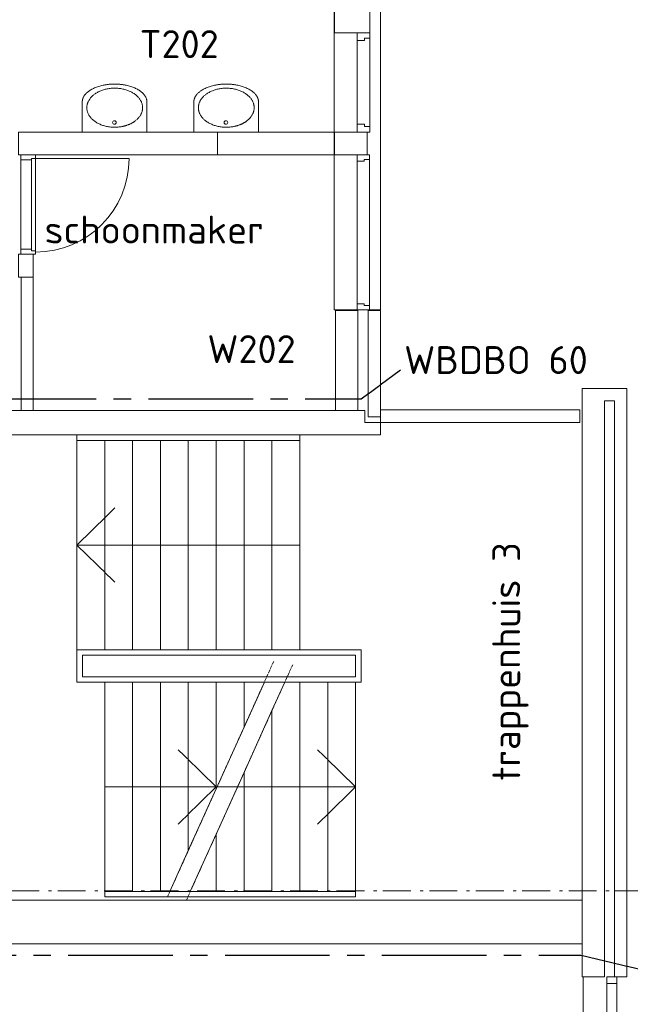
# Model space of a CAD drawing. Header units: millimetres. Extents: x -137512 to 20061, y -42753 to 41926.
# Tile 26 of 29: x -31722 to -26246, y -4033 to 4789. Entities that reach past the tile are written whole.
import ezdxf

# ---------------------------------------------------------------- set-up
doc = ezdxf.new("R2010")
doc.units = ezdxf.units.MM
doc.header["$LTSCALE"] = 100
doc.header["$PDMODE"] = 1
doc.header["$PDSIZE"] = -2
doc.linetypes.add('B0202', pattern=[28.125, 18.75, -3.125, 3.125, -3.125])
doc.linetypes.add('STYLE_06', pattern=[0.416656, 0.25, -0.083313, 0.027771, -0.055573])
for name, color, linetype in [('AT1A_TEKST', 2, 'Continuous'), ('br.compartimentering', 4, 'B0202'), ('TXT25', 2, 'Continuous')]:
    doc.layers.add(name, color=color, linetype=linetype)
doc.layers.add('Dimension', color=7, linetype='Continuous', lineweight=5)
doc.layers.add('None', color=7, linetype='Continuous', lineweight=5)
doc.styles.add('03_100', font='isocpeur.ttf')
doc.styles.add('Tekton Plus Regular', font='isocpeur.ttf')
doc.dimstyles.new('bob', dxfattribs={"dimtxt": 211.459961, "dimasz": 50.074463, "dimexe": 199.999999, "dimexo": 500.000001, "dimgap": 0.5, "dimtad": 1, "dimdec": 0, "dimzin": 15, "dimtxsty": 'Tekton Plus Regular', "dimblk": 'DOT', "dimcen": 0, "dimdle": 2, "dimse1": 1, "dimse2": 1, "dimadec": 0, "dimazin": 0, "dimtfac": 0.8, "dimtdec": 0, "dimtix": 1, "dimtmove": 0, "dimatfit": 0, "dimldrblk": 'DOT', "dimfxl": 1, "dimfrac": 2, "dimtolj": 1, "dimtzin": 15, "dimarcsym": 0})

# ---------------------------------------------------------------- blocks, each defined once
blk = doc.blocks.new('Group-41')
at = {"color": 8, "linetype": 'Continuous', "lineweight": 5}
for points in [[(48836.3, -580), (50836.3, -580), (50836.3, -628.2), (48836.3, -628.2)], [(50336.3, -2795), (50336.3, -3197.6), (50518.1, -2795)], [(49086.3, -4671.9), (51336.3, -4671.9), (51336.3, -4720.1), (49086.3, -4720.1)]]:
    blk.add_wipeout(points, dxfattribs=at).dxf.layer = 'None'
at = {"layer": 'None', "color": 8, "linetype": 'Continuous', "lineweight": 5}
for points in [[(48836.3, -580), (50836.3, -580), (50836.3, -628.2), (48836.3, -628.2)], [(50336.3, -2795), (50336.3, -3197.6), (50518.1, -2795)], [(49086.3, -4671.9), (51336.3, -4671.9), (51336.3, -4720.1), (49086.3, -4720.1)]]:
    blk.add_lwpolyline(points, close=True, dxfattribs=at)
at = {"color": 8, "linetype": 'Continuous', "lineweight": 5}
for points in [[(49586.3, -628.2), (49836.3, -628.2), (49836.3, -2505.2), (49586.3, -2505.2)], [(50586.3, -628.2), (50836.3, -628.2), (50836.3, -2505.2), (50586.3, -2505.2)], [(51086.3, -2795), (51336.3, -2795), (51336.3, -4671.9), (51086.3, -4671.9)]]:
    blk.add_wipeout(points, dxfattribs=at).dxf.layer = 'None'
at = {"layer": 'None', "color": 8, "linetype": 'Continuous', "lineweight": 5}
for points in [[(49586.3, -628.2), (49836.3, -628.2), (49836.3, -2505.2), (49586.3, -2505.2)], [(50586.3, -628.2), (50836.3, -628.2), (50836.3, -2505.2), (50586.3, -2505.2)], [(51086.3, -2795), (51336.3, -2795), (51336.3, -4671.9), (51086.3, -4671.9)]]:
    blk.add_lwpolyline(points, close=True, dxfattribs=at)
at = {"color": 8, "linetype": 'Continuous', "lineweight": 5}
for points in [[(50336.3, -628.2), (50586.3, -628.2), (50586.3, -2505.2), (50336.3, -2505.2)], [(50836.3, -2795), (51086.3, -2795), (51086.3, -4671.9), (50836.3, -4671.9)]]:
    blk.add_wipeout(points, dxfattribs=at).dxf.layer = 'None'
at = {"layer": 'None', "color": 8, "linetype": 'Continuous', "lineweight": 5}
for q in [(50994.7, -3400.3), (50994.7, -4066.2)]:
    blk.add_line((51336.3, -3733.3), q, dxfattribs=at)
for points in [[(50336.3, -628.2), (50586.3, -628.2), (50586.3, -2505.2), (50336.3, -2505.2)], [(50836.3, -2795), (51086.3, -2795), (51086.3, -4671.9), (50836.3, -4671.9)]]:
    blk.add_lwpolyline(points, close=True, dxfattribs=at)
at = {"color": 8, "linetype": 'Continuous', "lineweight": 5}
for points in [[(50086.3, -628.2), (50336.3, -628.2), (50336.3, -2505.2), (50086.3, -2505.2)], [(50836.3, -2795), (50701.6, -2795), (50586.3, -3050.3), (50586.3, -4671.9), (50836.3, -4671.9)]]:
    blk.add_wipeout(points, dxfattribs=at).dxf.layer = 'None'
at = {"layer": 'None', "color": 8, "linetype": 'Continuous', "lineweight": 5}
for points in [[(50086.3, -628.2), (50336.3, -628.2), (50336.3, -2505.2), (50086.3, -2505.2)], [(50836.3, -2795), (50701.6, -2795), (50586.3, -3050.3), (50586.3, -4671.9), (50836.3, -4671.9)]]:
    blk.add_lwpolyline(points, close=True, dxfattribs=at)
at = {"color": 8, "linetype": 'Continuous', "lineweight": 5}
for points in [[(49836.3, -628.2), (50086.3, -628.2), (50086.3, -2505.2), (49836.3, -2505.2)], [(50586.3, -4671.9), (50586.3, -3050.3), (50336.3, -3603.9), (50336.3, -4671.9)]]:
    blk.add_wipeout(points, dxfattribs=at).dxf.layer = 'None'
at = {"layer": 'None', "color": 8, "linetype": 'Continuous', "lineweight": 5}
for points in [[(49836.3, -628.2), (50086.3, -628.2), (50086.3, -2505.2), (49836.3, -2505.2)], [(50586.3, -4671.9), (50586.3, -3050.3), (50336.3, -3603.9), (50336.3, -4671.9)]]:
    blk.add_lwpolyline(points, close=True, dxfattribs=at)
at = {"color": 8, "linetype": 'Continuous', "lineweight": 5}
blk.add_wipeout([(50086.3, -2795), (50086.3, -3751.2), (50336.3, -3197.6), (50336.3, -2795)], dxfattribs=at).dxf.layer = 'None'
at = {"layer": 'None', "color": 8, "linetype": 'Continuous', "lineweight": 5}
blk.add_lwpolyline([(50086.3, -2795), (50086.3, -3751.2), (50336.3, -3197.6), (50336.3, -2795)], close=True, dxfattribs=at)
at = {"color": 8, "linetype": 'Continuous', "lineweight": 5}
blk.add_wipeout([(50086.3, -4671.9), (50336.3, -4671.9), (50336.3, -3603.9), (50086.3, -4157.7)], dxfattribs=at).dxf.layer = 'None'
at = {"layer": 'None', "color": 8, "linetype": 'Continuous', "lineweight": 5}
blk.add_lwpolyline([(50086.3, -4671.9), (50336.3, -4671.9), (50336.3, -3603.9), (50086.3, -4157.7)], close=True, dxfattribs=at)
at = {"color": 8, "linetype": 'Continuous', "lineweight": 5}
blk.add_wipeout([(49836.3, -2795), (49836.3, -4304.8), (50086.3, -3751.2), (50086.3, -2795)], dxfattribs=at).dxf.layer = 'None'
at = {"layer": 'None', "color": 8, "linetype": 'Continuous', "lineweight": 5}
blk.add_lwpolyline([(49836.3, -2795), (49836.3, -4304.8), (50086.3, -3751.2), (50086.3, -2795)], close=True, dxfattribs=at)
at = {"color": 8, "linetype": 'Continuous', "lineweight": 5}
for points in [[(51386.3, -2505.2), (51386.3, -2795), (51336.3, -2795), (50113.8, -2795), (50113.8, -2746.5), (51336.3, -2746.5), (51336.3, -2553.5), (50113.8, -2553.5), (50113.8, -2505.2), (51336.3, -2505.2)], [(50086.3, -4671.9), (50086.3, -4157.7), (49854.1, -4671.9)]]:
    blk.add_wipeout(points, dxfattribs=at).dxf.layer = 'None'
at = {"layer": 'None', "color": 8, "linetype": 'Continuous', "lineweight": 5}
blk.add_lwpolyline([(50086.3, -4671.9), (50086.3, -4157.7), (49854.1, -4671.9)], close=True, dxfattribs=at)
at = {"color": 8, "linetype": 'Continuous', "lineweight": 5}
blk.add_wipeout([(49586.3, -2795), (49586.3, -4671.9), (49670.6, -4671.9), (49836.3, -4304.9), (49836.3, -2795)], dxfattribs=at).dxf.layer = 'None'
at = {"layer": 'None', "color": 8, "linetype": 'Continuous', "lineweight": 5}
for q in [(49744.7, -3400.4), (49744.7, -4066.3)]:
    blk.add_line((50086.3, -3733.4), q, dxfattribs=at)
blk.add_lwpolyline([(49586.3, -2795), (49586.3, -4671.9), (49670.6, -4671.9), (49836.3, -4304.9), (49836.3, -2795)], close=True, dxfattribs=at)
at = {"color": 8, "linetype": 'Continuous', "lineweight": 5}
blk.add_wipeout([(49336.3, -2795), (49586.3, -2795), (49586.3, -4671.9), (49336.3, -4671.9)], dxfattribs=at).dxf.layer = 'None'
at = {"layer": 'None', "color": 8, "linetype": 'Continuous', "lineweight": 5}
blk.add_lwpolyline([(49336.3, -2795), (49586.3, -2795), (49586.3, -4671.9), (49336.3, -4671.9)], close=True, dxfattribs=at)
at = {"color": 8, "linetype": 'Continuous', "lineweight": 5}
blk.add_wipeout([(49086.3, -2795), (49336.3, -2795), (49336.3, -4671.9), (49086.3, -4671.9)], dxfattribs=at).dxf.layer = 'None'
at = {"layer": 'None', "color": 8, "linetype": 'Continuous', "lineweight": 5}
blk.add_line((49086.3, -3733.3), (51336.3, -3733.3), dxfattribs=at)
blk.add_lwpolyline([(49086.3, -2795), (49336.3, -2795), (49336.3, -4671.9), (49086.3, -4671.9)], close=True, dxfattribs=at)
at = {"color": 8, "linetype": 'Continuous', "lineweight": 5}
blk.add_wipeout([(50113.8, -2505.2), (50113.8, -2553.5), (49540.4, -2553.5), (49153.1, -2553.5), (48886.3, -2553.5), (48886.3, -2746.5), (50113.8, -2746.5), (50113.8, -2795), (48886.3, -2795), (48836.3, -2795), (48836.3, -2505.2), (48886.3, -2505.2), (49153.1, -2505.2), (49540.4, -2505.2)], dxfattribs=at).dxf.layer = 'None'
at = {"layer": 'None', "color": 8, "linetype": 'STYLE_06', "lineweight": 5}
for p, q in [((49648.8, -4720.1), (50602.5, -2608)), ((49818.8, -4750), (50772.5, -2638))]:
    blk.add_line(p, q, dxfattribs=at)
at = {"layer": 'None', "color": 8, "linetype": 'Continuous', "lineweight": 5, "flags": 128}
for points in [[(51386.3, -2505.2), (51386.3, -2795), (51336.3, -2795), (48886.3, -2795), (48836.3, -2795), (48836.3, -2553.5), (48836.3, -2505.2), (48886.3, -2505.2), (49153.1, -2505.2), (49540.4, -2505.2), (51336.3, -2505.2)], [(49540.4, -2553.5), (49153.1, -2553.5), (48886.3, -2553.5), (48886.3, -2746.5), (51336.3, -2746.5), (51336.3, -2553.5)]]:
    blk.add_lwpolyline(points, close=True, dxfattribs=at)
at = {"color": 8, "linetype": 'Continuous', "lineweight": 5}
blk.add_wipeout([(49336.3, -628.2), (49586.3, -628.2), (49586.3, -2505.2), (49336.3, -2505.2)], dxfattribs=at).dxf.layer = 'None'
at = {"layer": 'None', "color": 8, "linetype": 'Continuous', "lineweight": 5}
blk.add_lwpolyline([(49336.3, -628.2), (49586.3, -628.2), (49586.3, -2505.2), (49336.3, -2505.2)], close=True, dxfattribs=at)
at = {"color": 8, "linetype": 'Continuous', "lineweight": 5}
blk.add_wipeout([(49086.3, -628.2), (49336.3, -628.2), (49336.3, -2505.2), (49086.3, -2505.2)], dxfattribs=at).dxf.layer = 'None'
at = {"layer": 'None', "color": 8, "linetype": 'Continuous', "lineweight": 5}
blk.add_lwpolyline([(49086.3, -628.2), (49336.3, -628.2), (49336.3, -2505.2), (49086.3, -2505.2)], close=True, dxfattribs=at)
at = {"color": 8, "linetype": 'Continuous', "lineweight": 5}
blk.add_wipeout([(48836.3, -628.2), (49086.3, -628.2), (49086.3, -2505.2), (48836.3, -2505.2)], dxfattribs=at).dxf.layer = 'None'
at = {"layer": 'None', "color": 8, "linetype": 'Continuous', "lineweight": 5}
for p, q in [((48836.3, -1566.9), (49177.8, -1233.9)), ((48836.3, -1566.9), (49177.8, -1899.8)), ((50836.3, -1566.9), (48836.3, -1566.9))]:
    blk.add_line(p, q, dxfattribs=at)
blk.add_lwpolyline([(48836.3, -628.2), (49086.3, -628.2), (49086.3, -2505.2), (48836.3, -2505.2)], close=True, dxfattribs=at)
blk = doc.blocks.new('Group-47')
at = {"color": 8, "linetype": 'Continuous', "lineweight": 5}
blk.add_wipeout([(51464.9, 3023.7), (51439.5, 3023.7), (51350.9, 3023.7), (51350.9, 2133.7), (51464.9, 2133.7)], dxfattribs=at).dxf.layer = 'None'
at = {"layer": 'None', "color": 8, "linetype": 'Continuous', "lineweight": 5}
blk.add_lwpolyline([(51464.9, 3023.7), (51439.5, 3023.7), (51350.9, 3023.7), (51350.9, 2133.7), (51464.9, 2133.7)], close=True, dxfattribs=at)
at = {"color": 8, "linetype": 'Continuous', "lineweight": 5}
for points in [[(51464.9, 3023.7), (51350.9, 3023.7), (51350.9, 2953.5), (51414.9, 2953.5), (51414.9, 2974.4), (51464.9, 2974.4)], [(51464.9, 2133.7), (51350.9, 2133.7), (51350.9, 2203.9), (51414.9, 2203.9), (51414.9, 2183), (51464.9, 2183)]]:
    blk.add_wipeout(points, dxfattribs=at).dxf.layer = 'None'
at = {"layer": 'None', "color": 8, "linetype": 'Continuous', "lineweight": 5}
for points in [[(51464.9, 3023.7), (51350.9, 3023.7), (51350.9, 2953.5), (51414.9, 2953.5), (51414.9, 2974.4), (51464.9, 2974.4)], [(51464.9, 2133.7), (51350.9, 2133.7), (51350.9, 2203.9), (51414.9, 2203.9), (51414.9, 2183), (51464.9, 2183)]]:
    blk.add_lwpolyline(points, close=True, dxfattribs=at)
blk = doc.blocks.new('Group-48')
at = {"color": 8, "linetype": 'Continuous', "lineweight": 5}
blk.add_wipeout([(51462.6, 3227), (51462.6, 4615.6), (51350.9, 4615.6), (51350.9, 3227)], dxfattribs=at).dxf.layer = 'None'
at = {"layer": 'None', "color": 8, "linetype": 'Continuous', "lineweight": 5}
blk.add_lwpolyline([(51462.6, 3227), (51462.6, 4615.6), (51350.9, 4615.6), (51350.9, 3227)], close=True, dxfattribs=at)
at = {"color": 8, "linetype": 'Continuous', "lineweight": 5}
for points in [[(51462.6, 4615.6), (51350.9, 4615.6), (51350.9, 4559.2), (51413.6, 4559.2), (51413.6, 4576.1), (51462.6, 4576.1)], [(51462.6, 3227), (51350.9, 3227), (51350.9, 3283.4), (51413.6, 3283.4), (51413.6, 3266.5), (51462.6, 3266.5)]]:
    blk.add_wipeout(points, dxfattribs=at).dxf.layer = 'None'
at = {"layer": 'None', "color": 8, "linetype": 'Continuous', "lineweight": 5}
for points in [[(51462.6, 4615.6), (51350.9, 4615.6), (51350.9, 4559.2), (51413.6, 4559.2), (51413.6, 4576.1), (51462.6, 4576.1)], [(51462.6, 3227), (51350.9, 3227), (51350.9, 3283.4), (51413.6, 3283.4), (51413.6, 3266.5), (51462.6, 3266.5)]]:
    blk.add_lwpolyline(points, close=True, dxfattribs=at)
blk = doc.blocks.new('Group-49')
at = {"color": 8, "linetype": 'Continuous', "lineweight": 5}
blk.add_wipeout([(51462.6, 540.1), (51462.6, 1928.7), (51350.9, 1928.7), (51350.9, 540.1)], dxfattribs=at).dxf.layer = 'None'
at = {"layer": 'None', "color": 8, "linetype": 'Continuous', "lineweight": 5}
blk.add_lwpolyline([(51462.6, 540.1), (51462.6, 1928.7), (51350.9, 1928.7), (51350.9, 540.1)], close=True, dxfattribs=at)
at = {"color": 8, "linetype": 'Continuous', "lineweight": 5}
for points in [[(51462.6, 1928.7), (51350.9, 1928.7), (51350.9, 1872.3), (51413.6, 1872.3), (51413.6, 1889.2), (51462.6, 1889.2)], [(51462.6, 540.1), (51350.9, 540.1), (51350.9, 596.5), (51413.6, 596.5), (51413.6, 579.6), (51462.6, 579.6)]]:
    blk.add_wipeout(points, dxfattribs=at).dxf.layer = 'None'
at = {"layer": 'None', "color": 8, "linetype": 'Continuous', "lineweight": 5}
for points in [[(51462.6, 1928.7), (51350.9, 1928.7), (51350.9, 1872.3), (51413.6, 1872.3), (51413.6, 1889.2), (51462.6, 1889.2)], [(51462.6, 540.1), (51350.9, 540.1), (51350.9, 596.5), (51413.6, 596.5), (51413.6, 579.6), (51462.6, 579.6)]]:
    blk.add_lwpolyline(points, close=True, dxfattribs=at)
blk = doc.blocks.new('Group-50')
at = {"color": 8, "linetype": 'Continuous', "lineweight": 5}
blk.add_wipeout([(51143.2, 4615.6), (51558.6, 4615.6), (51558.6, 540.1), (51143.2, 540.1)], dxfattribs=at).dxf.layer = 'None'
at = {"layer": 'None', "color": 8, "linetype": 'Continuous', "lineweight": 5}
blk.add_lwpolyline([(51143.2, 4615.6), (51558.6, 4615.6), (51558.6, 540.1), (51143.2, 540.1)], close=True, dxfattribs=at)
at = {"layer": 'None', "color": 7}
for name in ['Group-48', 'Group-47']:
    blk.add_blockref(name, (0, 0), dxfattribs=at)
at = {"color": 8, "linetype": 'Continuous', "lineweight": 5}
for points in [[(51157, -359.7), (51357.8, -359.7), (51357.8, 536.6), (51157, 536.6)], [(51448.6, 536.6), (51558.6, 536.6), (51558.6, -417.2), (51448.6, -417.2)]]:
    blk.add_wipeout(points, dxfattribs=at).dxf.layer = 'None'
at = {"layer": 'None', "color": 8, "linetype": 'Continuous', "lineweight": 5}
for points in [[(51157, -359.7), (51357.8, -359.7), (51357.8, 536.6), (51157, 536.6)], [(51448.6, 536.6), (51558.6, 536.6), (51558.6, -417.2), (51448.6, -417.2)]]:
    blk.add_lwpolyline(points, close=True, dxfattribs=at)
at = {"color": 8, "linetype": 'Continuous', "lineweight": 5}
blk.add_wipeout([(51146.5, 3227), (51464.9, 3227), (51464.9, 3023.7), (51146.5, 3023.7)], dxfattribs=at).dxf.layer = 'None'
at = {"layer": 'None', "color": 8, "linetype": 'Continuous', "lineweight": 5}
blk.add_lwpolyline([(51146.5, 3227), (51464.9, 3227), (51464.9, 3023.7), (51146.5, 3023.7)], close=True, dxfattribs=at)
at = {"layer": 'None', "color": 7}
blk.add_blockref('Group-49', (0, 0), dxfattribs=at)
blk = doc.blocks.new('Group-61')
at = {"color": 8, "linetype": 'Continuous', "lineweight": 5}
blk.add_wipeout([(290, -270), (290, 0), (-290, 0), (-290, -270)], dxfattribs=at).dxf.layer = 'None'
at = {"layer": 'None', "color": 8, "linetype": 'Continuous', "lineweight": 5}
blk.add_lwpolyline([(290, -270), (290, 0), (-290, 0), (-290, -270)], dxfattribs=at)
at = {"layer": 'None', "color": 8, "linetype": 'Continuous', "lineweight": 5, "flags": 128}
blk.add_lwpolyline([(-14, -86, -0.414214), (2, -70, -0.414214), (18, -86, -0.414214), (2, -102, -0.414214)], format="xyb", close=True, dxfattribs=at)
at = {"color": 8, "linetype": 'Continuous', "lineweight": 5}
blk.add_wipeout([(0, -270), (0, -430), (19.3, -429.7), (38.2, -428.7), (56.8, -427), (75.1, -424.6), (93.1, -421.6), (110.7, -417.9), (128, -413.6), (145, -408.5), (161.4, -402.9), (176.9, -396.8), (191.5, -390.3), (205.2, -383.2), (218, -375.6), (229.9, -367.6), (241, -359), (251.2, -350), (260.3, -340.6), (268.1, -331.1), (274.8, -321.4), (280.3, -311.5), (284.5, -301.4), (287.6, -291.1), (289.4, -280.6), (290, -270)], dxfattribs=at).dxf.layer = 'None'
at = {"layer": 'None', "color": 8, "linetype": 'Continuous', "lineweight": 5}
blk.add_open_spline([(0, -430), (77.7, -430), (212.3, -387.1), (290, -312.9), (290, -270)], degree=2, dxfattribs=at)
at = {"color": 8, "linetype": 'Continuous', "lineweight": 5}
blk.add_wipeout([(0, -270), (-290, -270), (-289.4, -280.6), (-287.6, -291.1), (-284.5, -301.4), (-280.3, -311.5), (-274.8, -321.4), (-268.1, -331.1), (-260.3, -340.6), (-251.2, -350), (-241, -359), (-229.9, -367.6), (-218, -375.6), (-205.2, -383.2), (-191.5, -390.3), (-176.9, -396.8), (-161.4, -402.9), (-145, -408.5), (-128, -413.6), (-110.7, -417.9), (-93.1, -421.6), (-75.1, -424.6), (-56.8, -427), (-38.2, -428.7), (-19.3, -429.7), (0, -430)], dxfattribs=at).dxf.layer = 'None'
at = {"layer": 'None', "color": 8, "linetype": 'Continuous', "lineweight": 5}
for points in [[(-125.9, -66.8), (-67.9, -43.4), (66.1, -43.4), (182.1, -90.3), (249.1, -171.5), (249.1, -265.3), (182.1, -346.5), (66.1, -393.4), (-67.9, -393.4), (-183.9, -346.5), (-250.9, -265.3), (-250.9, -171.5), (-183.9, -90.3), (-125.9, -66.8)], [(-290, -270), (-290, -312.9), (-212.3, -387.1), (-77.7, -430), (0, -430)]]:
    blk.add_open_spline(points, degree=2, dxfattribs=at)
blk = doc.blocks.new('Group-62')
at = {"layer": 'None', "color": 7}
blk.add_blockref('Group-61', (0, 0), dxfattribs=at)
blk = doc.blocks.new('Wastafel')
at = {"layer": 'None', "color": 7}
blk.add_blockref('Group-62', (0, 0), dxfattribs=at)
blk = doc.blocks.new('*D98')
at = {"layer": 'Dimension', "linetype": 'Continuous', "lineweight": -2}
h = blk.add_hatch(color=0, dxfattribs=at)
edge = h.paths.add_edge_path()
edge.add_arc((-24297.7, 1484.4), 25, 0, 360, ccw=False)
h = blk.add_hatch(color=0, dxfattribs=at)
edge = h.paths.add_edge_path()
edge.add_arc((-24297.7, -3015.6), 25, 0, 360, ccw=False)
at = {"layer": 'Defpoints', "color": 0, "lineweight": 0}
for p in [(-26277.7, 1484.4), (-24297.7, -3015.6), (-24297.7, -3015.6)]:
    blk.add_point(p, dxfattribs=at)
at = {"layer": 'Dimension', "color": 0, "linetype": 'Continuous', "lineweight": -2}
for p, q in [((-24297.7, 1484.4), (-24297.7, 1684.4)), ((-24297.7, -3015.6), (-24297.7, 1484.4)), ((-24297.7, -3215.6), (-24297.7, -3015.6))]:
    blk.add_line(p, q, dxfattribs=at)
for centre in [(-24297.7, 1484.4), (-24297.7, -3015.6)]:
    blk.add_circle(centre, 25, dxfattribs=at)
at = {"layer": 'Dimension', "color": 0, "insert": (-24688.5, -1143.4), "char_height": 211.46, "attachment_point": 1, "rotation": 90, "line_spacing_factor": 0.976858, "style": 'Tekton Plus Regular'}
blk.add_mtext('4500', dxfattribs=at)
blk = doc.blocks.new('_DOT')
at = {"color": 0, "linetype": 'ByBlock', "lineweight": -2}
blk.add_line((-0.5, 0), (-1, 0), dxfattribs=at)
at = {"color": 0, "linetype": 'ByBlock', "lineweight": -2, "const_width": 0.5}
blk.add_lwpolyline([(-0.25, 0, 1), (0.25, 0, 1)], format="xyb", close=True, dxfattribs=at)
blk = doc.blocks.new('*D99')
at = {"layer": 'Dimension', "linetype": 'Continuous', "lineweight": -2}
h = blk.add_hatch(color=0, dxfattribs=at)
edge = h.paths.add_edge_path()
edge.add_arc((-24297.7, 7219.4), 25, 0, 360, ccw=False)
h = blk.add_hatch(color=0, dxfattribs=at)
edge = h.paths.add_edge_path()
edge.add_arc((-24297.7, 1484.4), 25, 0, 360, ccw=False)
at = {"layer": 'Defpoints', "color": 0, "lineweight": 0}
for p in [(-28487.7, 7219.4), (-26277.7, 1484.4), (-24297.7, 1484.4)]:
    blk.add_point(p, dxfattribs=at)
at = {"layer": 'Dimension', "color": 0, "linetype": 'Continuous', "lineweight": -2}
for p, q in [((-24297.7, 7219.4), (-24297.7, 7419.4)), ((-24297.7, 1484.4), (-24297.7, 7219.4)), ((-24297.7, 1284.4), (-24297.7, 1484.4))]:
    blk.add_line(p, q, dxfattribs=at)
for centre in [(-24297.7, 7219.4), (-24297.7, 1484.4)]:
    blk.add_circle(centre, 25, dxfattribs=at)
at = {"layer": 'Dimension', "color": 0, "insert": (-24688.5, 4002.6), "char_height": 211.46, "attachment_point": 1, "rotation": 90, "line_spacing_factor": 0.976858, "style": 'Tekton Plus Regular'}
blk.add_mtext('5735', dxfattribs=at)
blk = doc.blocks.new('*D111')
at = {"layer": 'Dimension', "linetype": 'Continuous', "lineweight": -2}
h = blk.add_hatch(color=0, dxfattribs=at)
edge = h.paths.add_edge_path()
edge.add_arc((-36497.7, 8838), 25, 0, 360, ccw=False)
h = blk.add_hatch(color=0, dxfattribs=at)
edge = h.paths.add_edge_path()
edge.add_arc((-26277.7, 8838), 25, 0, 360, ccw=False)
at = {"layer": 'Defpoints', "color": 0, "lineweight": 0}
for p in [(-36497.7, 8838), (-36497.7, 1484.4), (-26277.7, 1484.4)]:
    blk.add_point(p, dxfattribs=at)
at = {"layer": 'Dimension', "color": 0, "linetype": 'Continuous', "lineweight": -2}
for p, q in [((-36697.7, 8838), (-36497.7, 8838)), ((-36497.7, 8838), (-26277.7, 8838)), ((-26277.7, 8838), (-26077.7, 8838))]:
    blk.add_line(p, q, dxfattribs=at)
for centre in [(-36497.7, 8838), (-26277.7, 8838)]:
    blk.add_circle(centre, 25, dxfattribs=at)
at = {"layer": 'Dimension', "color": 0, "insert": (-31805.2, 9228.8), "char_height": 211.46, "attachment_point": 1, "line_spacing_factor": 0.976858, "style": 'Tekton Plus Regular'}
blk.add_mtext('10220', dxfattribs=at)

msp = doc.modelspace()

# ---------------------------------------------------------------- linework, layer by layer
at = {"layer": 'None', "color": 8, "linetype": 'Continuous', "lineweight": 5}
msp.add_line((-26667.7, -3787.4), (-26667.7, -31645.7), dxfattribs=at)
at = {"layer": 'None', "color": 140, "linetype": 'Continuous', "lineweight": 15}
for points in [[(-31600, 2687.4), (-31600, 2482.4), (-31733.9, 2482.4), (-31733.9, 2687.4)], [(-31710, 2482.4), (-31600, 2482.4), (-31600, 1289), (-31710, 1289)]]:
    msp.add_lwpolyline(points, close=True, dxfattribs=at)

# ---------------------------------------------------------------- block references
at = {"layer": 'None', "color": 8, "rotation": 180}
for p in [(-30870.9, 3782.4), (-29870.3, 3782.4)]:
    msp.add_blockref('Wastafel', p, dxfattribs=at)
at = {"layer": 'None', "color": 7}
msp.add_blockref('Group-41', (-80046.3, 1648.3), dxfattribs=at)

# ---------------------------------------------------------------- texts
at = {"layer": 'AT1A_TEKST', "style": '03_100'}
msp.add_text('WBDBO 60', height=250, dxfattribs=at).set_placement((-28274.4, 1614.7))
at = {"layer": 'TXT25', "insert": (-31499.8, 3033.6), "char_height": 250, "attachment_point": 1, "line_spacing_factor": 0.976858, "style": '03_100'}
msp.add_mtext('schoonmaker', dxfattribs=at)

# ---------------------------------------------------------------- wipeouts: each hides what was drawn before it
at = {"color": 8, "linetype": 'Continuous', "lineweight": 5}
for points in [[(-28487.7, 1293), (-26700, 1293), (-26700, 1179), (-28487.7, 1179)], [(-26457.7, -3787.4), (-26367.7, -3787.4), (-26367.7, -31499), (-26457.7, -31499)]]:
    msp.add_wipeout(points, dxfattribs=at).dxf.layer = 'None'
at = {"color": 1, "linetype": 'Continuous', "lineweight": 35}
msp.add_wipeout([(-27089.1, -1936.2), (-27089.1, 863.4), (-27621.4, 863.4), (-27621.4, -1936.2)], dxfattribs=at).dxf.layer = 'None'

# ---------------------------------------------------------------- next in the draw order: linework, layer by layer
at = {"layer": 'None', "color": 8, "linetype": 'Continuous', "lineweight": 5}
for points in [[(-28487.7, 1293), (-26700, 1293), (-26700, 1179), (-28487.7, 1179)], [(-26457.7, -3787.4), (-26367.7, -3787.4), (-26367.7, -31499), (-26457.7, -31499)]]:
    msp.add_lwpolyline(points, close=True, dxfattribs=at)

# ---------------------------------------------------------------- next in the draw order: texts
at = {"layer": 'TXT25', "insert": (-27483.9, -2030.7), "char_height": 250, "attachment_point": 1, "rotation": 90, "line_spacing_factor": 0.976858, "style": '03_100'}
msp.add_mtext('trappenhuis 3', dxfattribs=at)

# ---------------------------------------------------------------- next in the draw order: wipeouts: each hides what was drawn before it
at = {"color": 8, "linetype": 'Continuous', "lineweight": 5}
msp.add_wipeout([(-34028.3, -3101.7), (-26677.7, -3101.7), (-26677.7, -3491.7), (-34028.3, -3491.7)], dxfattribs=at).dxf.layer = 'None'

# ---------------------------------------------------------------- next in the draw order: linework, layer by layer
at = {"layer": 'None', "color": 8, "linetype": 'Continuous', "lineweight": 5}
msp.add_lwpolyline([(-34028.3, -3101.7), (-26677.7, -3101.7), (-26677.7, -3491.7), (-34028.3, -3491.7)], close=True, dxfattribs=at)

# ---------------------------------------------------------------- next in the draw order: wipeouts: each hides what was drawn before it
at = {"color": 8, "linetype": 'Continuous', "lineweight": 5}
msp.add_wipeout([(-28597.7, 1717.4), (-28487.7, 1717.4), (-28487.7, 1261.5), (-28597.7, 1261.5)], dxfattribs=at).dxf.layer = 'None'

# ---------------------------------------------------------------- next in the draw order: linework, layer by layer
at = {"layer": 'None', "color": 8, "linetype": 'Continuous', "lineweight": 5}
msp.add_lwpolyline([(-28597.7, 1717.4), (-28487.7, 1717.4), (-28487.7, 1261.5), (-28597.7, 1261.5)], close=True, dxfattribs=at)

# ---------------------------------------------------------------- next in the draw order: wipeouts: each hides what was drawn before it
at = {"color": 8, "linetype": 'Continuous', "lineweight": 5}
msp.add_wipeout([(-26387.7, 1484.3), (-26277.7, 1484.3), (-26277.7, 1374.3), (-26277.7, -3353.2), (-26277.7, -3570.7), (-26277.7, -3787.4), (-26387.7, -3787.4), (-26387.7, -3570.7), (-26387.7, -3353.2), (-26387.7, -3150.7), (-26387.7, 1374.3), (-26477.7, 1374.3), (-26477.7, -3023.2), (-26477.7, -3575.7), (-26477.7, -3787.4), (-26677.7, -3787.4), (-26677.7, -3575.7), (-26677.7, -3245.7), (-26677.7, -3023.2), (-26677.7, -1750.7), (-26677.7, 1374.3), (-26677.7, 1484.3), (-26477.7, 1484.3)], dxfattribs=at).dxf.layer = 'None'

# ---------------------------------------------------------------- next in the draw order: linework, layer by layer
at = {"layer": 'None', "color": 8, "linetype": 'STYLE_06', "lineweight": 5, "ltscale": 10}
msp.add_line((-41797.7, -3015.6), (-21097.7, -3015.6), dxfattribs=at)
at = {"layer": 'None', "color": 8, "linetype": 'Continuous', "lineweight": 5}
msp.add_lwpolyline([(-26387.7, 1484.3), (-26277.7, 1484.3), (-26277.7, 1374.3), (-26277.7, -3353.2), (-26277.7, -3570.7), (-26277.7, -3787.4), (-26387.7, -3787.4), (-26387.7, -3570.7), (-26387.7, -3353.2), (-26387.7, -3150.7), (-26387.7, 1374.3), (-26477.7, 1374.3), (-26477.7, -3023.2), (-26477.7, -3575.7), (-26477.7, -3787.4), (-26677.7, -3787.4), (-26677.7, -3575.7), (-26677.7, -3245.7), (-26677.7, -3023.2), (-26677.7, -1750.7), (-26677.7, 1374.3), (-26677.7, 1484.3), (-26477.7, 1484.3)], close=True, dxfattribs=at)

# ---------------------------------------------------------------- next in the draw order: dimensions: what is measured, and where the dimension line sits
at = {"layer": 'Dimension', "color": 8, "linetype": 'Continuous', "lineweight": 5}
dim = msp.add_linear_dim(base=(-24297.7, -3015.6), p1=(-26277.7, 1484.4), p2=(-24297.7, -3015.6), angle=90, dimstyle='bob', override={"dimgap": 100, "dimpost": '<>', "dimtxsty": 'Tekton Plus Regular', "dimtmove": 2}, dxfattribs=at)
dim.commit()
dim.dimension.update_dxf_attribs({"geometry": '*D98', "text_midpoint": (-24297.7, -557.4)})

# ---------------------------------------------------------------- next in the draw order: wipeouts: each hides what was drawn before it
at = {"color": 8, "linetype": 'Continuous', "lineweight": 5}
msp.add_wipeout([(-28626.3, 1179), (-28626.3, 1289), (-28764.8, 1289), (-29131.9, 1289), (-34015, 1289), (-34015, 1069), (-28764.8, 1069), (-28626.3, 1069), (-28487.7, 1069), (-28487.7, 1179)], dxfattribs=at).dxf.layer = 'None'

# ---------------------------------------------------------------- next in the draw order: linework, layer by layer
at = {"layer": 'None', "color": 8, "linetype": 'Continuous', "lineweight": 5}
msp.add_lwpolyline([(-28626.3, 1179), (-28626.3, 1289), (-28764.8, 1289), (-29131.9, 1289), (-34015, 1289), (-34015, 1069), (-28764.8, 1069), (-28626.3, 1069), (-28487.7, 1069), (-28487.7, 1179)], close=True, dxfattribs=at)

# ---------------------------------------------------------------- next in the draw order: wipeouts: each hides what was drawn before it
at = {"color": 8, "linetype": 'Continuous', "lineweight": 5}
msp.add_wipeout([(-26457.7, -3787.4), (-26367.7, -3787.4), (-26367.7, -3847.4), (-26457.7, -3847.4)], dxfattribs=at).dxf.layer = 'None'

# ---------------------------------------------------------------- next in the draw order: linework, layer by layer
at = {"layer": 'None', "color": 8, "linetype": 'Continuous', "lineweight": 5}
msp.add_lwpolyline([(-26457.7, -3787.4), (-26367.7, -3787.4), (-26367.7, -3847.4), (-26457.7, -3847.4)], close=True, dxfattribs=at)

# ---------------------------------------------------------------- next in the draw order: wipeouts: each hides what was drawn before it
at = {"color": 8, "linetype": 'Continuous', "lineweight": 5}
msp.add_wipeout([(-28889.3, 1289), (-28688.5, 1289), (-28688.5, 1717.4), (-28889.3, 1717.4)], dxfattribs=at).dxf.layer = 'None'

# ---------------------------------------------------------------- next in the draw order: linework, layer by layer
at = {"layer": 'None', "color": 8, "linetype": 'Continuous', "lineweight": 5}
msp.add_lwpolyline([(-28889.3, 1289), (-28688.5, 1289), (-28688.5, 1717.4), (-28889.3, 1717.4)], close=True, dxfattribs=at)

# ---------------------------------------------------------------- next in the draw order: block references
at = {"layer": 'None', "color": 7}
msp.add_blockref('Group-50', (-80046.3, 1648.3), dxfattribs=at)

# ---------------------------------------------------------------- next in the draw order: dimensions: what is measured, and where the dimension line sits
at = {"layer": 'Dimension', "color": 8, "linetype": 'Continuous', "lineweight": 5}
dim = msp.add_linear_dim(base=(-36497.7, 8838), p1=(-26277.7, 1484.4), p2=(-36497.7, 1484.4), dimstyle='bob', override={"dimgap": 100, "dimpost": '<>', "dimtxsty": 'Tekton Plus Regular', "dimtmove": 2}, dxfattribs=at)
dim.commit()
dim.dimension.update_dxf_attribs({"geometry": '*D111', "text_midpoint": (-31387.7, 8838)})
dim = msp.add_linear_dim(base=(-24297.7, 1484.4), p1=(-28487.7, 7219.4), p2=(-26277.7, 1484.4), angle=90, dimstyle='bob', override={"dimgap": 100, "dimpost": '<>', "dimtxsty": 'Tekton Plus Regular', "dimtmove": 2}, dxfattribs=at)
dim.commit()
dim.dimension.update_dxf_attribs({"geometry": '*D99', "text_midpoint": (-24297.7, 4351.9)})

# ---------------------------------------------------------------- next in the draw order: wipeouts: each hides what was drawn before it
at = {"color": 6, "linetype": 'Continuous', "lineweight": 50}
msp.add_wipeout([(-26427.3, 2092.4), (-26427.3, 6932.5), (-27189.3, 6932.5), (-27189.3, 2092.4)], dxfattribs=at).dxf.layer = 'None'
at = {"color": 92, "linetype": 'Continuous', "lineweight": 25}
for points in [[(-30647.1, 4290.3), (-29686.9, 4290.3), (-29686.9, 4768.2), (-30647.1, 4768.2)], [(-30039.1, 1557.4), (-28981.5, 1557.4), (-28981.5, 2035.3), (-30039.1, 2035.3)]]:
    msp.add_wipeout(points, dxfattribs=at).dxf.layer = 'None'
at = {"color": 8, "linetype": 'Continuous', "lineweight": 5}
for points in [[(-30550.4, 3577.4), (-30751.4, 3577.4), (-31733.9, 3577.4), (-31733.9, 3782.4), (-30349.4, 3782.4), (-30264.6, 3782.4), (-30242.3, 3782.4), (-29947.5, 3782.4), (-29947.5, 3592.8), (-29947.5, 3577.4), (-30242.3, 3577.4), (-30264.6, 3577.4), (-30349.4, 3577.4)], [(-28704.4, 3577.4), (-28737.5, 3577.4), (-28899.8, 3577.4), (-28899.8, 3782.4), (-28671.2, 3782.4), (-28657.2, 3782.4), (-28653.5, 3782.4), (-28604.8, 3782.4), (-28604.8, 3592.8), (-28604.8, 3577.4), (-28653.5, 3577.4), (-28657.2, 3577.4), (-28671.2, 3577.4)]]:
    msp.add_wipeout(points, dxfattribs=at).dxf.layer = 'None'

# ---------------------------------------------------------------- next in the draw order: linework, layer by layer
at = {"layer": 'br.compartimentering', "color": 4, "linetype": 'B0202', "ltscale": 0.5, "flags": 128}
msp.add_lwpolyline([(-28308.4, 1648.1), (-28659.8, 1389), (-33592.6, 1389), (-33592.6, -3591.7), (-26690.1, -3591.7), (-25750.3, -3817.4)], dxfattribs=at)
at = {"layer": 'None', "color": 8, "linetype": 'Continuous', "lineweight": 5}
for points in [[(-30550.4, 3577.4), (-30751.4, 3577.4), (-31733.9, 3577.4), (-31733.9, 3782.4), (-30349.4, 3782.4), (-30264.6, 3782.4), (-30242.3, 3782.4), (-29947.5, 3782.4), (-29947.5, 3592.8), (-29947.5, 3577.4), (-30242.3, 3577.4), (-30264.6, 3577.4), (-30349.4, 3577.4)], [(-28704.4, 3577.4), (-28737.5, 3577.4), (-28899.8, 3577.4), (-28899.8, 3782.4), (-28671.2, 3782.4), (-28657.2, 3782.4), (-28653.5, 3782.4), (-28604.8, 3782.4), (-28604.8, 3592.8), (-28604.8, 3577.4), (-28653.5, 3577.4), (-28657.2, 3577.4), (-28671.2, 3577.4)]]:
    msp.add_lwpolyline(points, close=True, dxfattribs=at)
at = {"layer": 'None', "color": 140, "linetype": 'Continuous', "lineweight": 15}
msp.add_lwpolyline([(-29947.5, 3782.4), (-28899.8, 3782.4), (-28899.8, 3577.4), (-29947.5, 3577.4)], close=True, dxfattribs=at)

# ---------------------------------------------------------------- next in the draw order: texts
at = {"layer": 'TXT25', "char_height": 250, "attachment_point": 1, "line_spacing_factor": 0.976858, "style": '03_100'}
for s, insert in [('T202', (-30647.1, 4695.6)), ('W202', (-30039.1, 1962.7))]:
    msp.add_mtext(s, dxfattribs=dict(at, insert=insert))

# ---------------------------------------------------------------- next in the draw order: wipeouts: each hides what was drawn before it
at = {"color": 140, "linetype": 'Continuous', "lineweight": 15}
msp.add_wipeout([(-31710.6, 3577.4), (-31710.6, 2687.4), (-31579.8, 2687.4), (-31579.8, 3577.4)], dxfattribs=at).dxf.layer = 'None'

# ---------------------------------------------------------------- next in the draw order: linework, layer by layer
at = {"layer": 'None', "color": 140, "linetype": 'Continuous', "lineweight": 15}
msp.add_lwpolyline([(-31710.6, 3577.4), (-31710.6, 2687.4), (-31579.8, 2687.4), (-31579.8, 3577.4)], close=True, dxfattribs=at)

# ---------------------------------------------------------------- next in the draw order: wipeouts: each hides what was drawn before it
at = {"color": 140, "linetype": 'Continuous', "lineweight": 15}
for points in [[(-31710.6, 3577.4), (-31710.6, 3532.9), (-31579.8, 3532.9), (-31579.8, 3577.4)], [(-31710.6, 2731.9), (-31710.6, 2687.4), (-31579.8, 2687.4), (-31579.8, 2731.9)]]:
    msp.add_wipeout(points, dxfattribs=at).dxf.layer = 'None'

# ---------------------------------------------------------------- next in the draw order: linework, layer by layer
at = {"layer": 'None', "color": 140, "linetype": 'Continuous', "lineweight": 15}
for points in [[(-31710.6, 3577.4), (-31710.6, 3532.9), (-31579.8, 3532.9), (-31579.8, 3577.4)], [(-31710.6, 2731.9), (-31710.6, 2687.4), (-31579.8, 2687.4), (-31579.8, 2731.9)]]:
    msp.add_lwpolyline(points, close=True, dxfattribs=at)

# ---------------------------------------------------------------- next in the draw order: wipeouts: each hides what was drawn before it
at = {"color": 140, "linetype": 'Continuous', "lineweight": 15}
msp.add_wipeout([(-31615.9, 3546.3), (-31615.9, 2718.6), (-31579.8, 2718.6), (-31579.8, 3546.3)], dxfattribs=at).dxf.layer = 'None'

# ---------------------------------------------------------------- next in the draw order: linework, layer by layer
at = {"layer": 'None', "color": 8, "linetype": 'Continuous', "lineweight": 5}
msp.add_line((-31579.8, 3546.3), (-30741, 3546.3), dxfattribs=at)
at = {"layer": 'None', "color": 140, "linetype": 'Continuous', "lineweight": 15}
msp.add_lwpolyline([(-31615.9, 3546.3), (-31615.9, 2718.6), (-31579.8, 2718.6), (-31579.8, 3546.3)], close=True, dxfattribs=at)
at = {"layer": 'None', "color": 8, "linetype": 'Continuous', "lineweight": 5}
msp.add_arc((-31579.8, 3546.3), 839.2, 270, 359.99317, dxfattribs=at)

doc.saveas('drawing.dxf')
